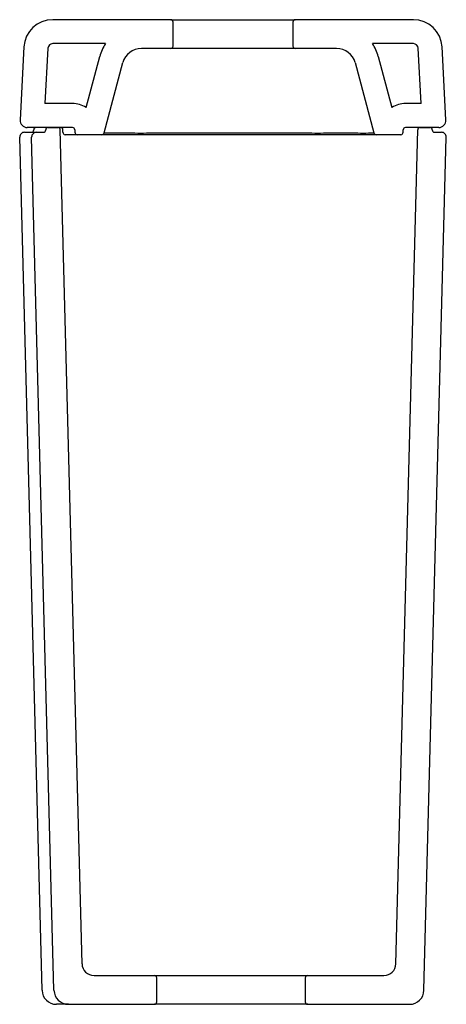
# Model space of a CAD drawing. Header units: millimetres. Extents: x 2307.024 to 2307.202, y 1120.076 to 1120.487.
import ezdxf

# ---------------------------------------------------------------- set-up
doc = ezdxf.new("R2010")
doc.units = ezdxf.units.MM
doc.layers.add('SANINDUSA', color=3, linetype='Continuous')

msp = doc.modelspace()

# ---------------------------------------------------------------- linework, layer by layer
at = {"layer": 'SANINDUSA'}
for p, q in [((2307.08674414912, 1120.487216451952), (2307.037430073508, 1120.487216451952)), ((2307.08674414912, 1120.487216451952), (2307.138744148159, 1120.487216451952)), ((2307.08774414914, 1120.476216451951), (2307.08774414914, 1120.486216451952)), ((2307.13774414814, 1120.486216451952), (2307.13774414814, 1120.476216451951)), ((2307.188058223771, 1120.487216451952), (2307.138744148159, 1120.487216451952)), ((2307.059502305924, 1120.477216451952), (2307.037430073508, 1120.477216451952)), ((2307.188058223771, 1120.477216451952), (2307.17098599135, 1120.477216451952)), ((2307.025446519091, 1120.475844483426), (2307.023849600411, 1120.44537345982)), ((2307.035432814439, 1120.475321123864), (2307.034221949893, 1120.452216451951)), ((2307.08674414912, 1120.475216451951), (2307.074468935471, 1120.475216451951)), ((2307.138744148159, 1120.475216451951), (2307.08674414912, 1120.475216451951)), ((2307.156019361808, 1120.475216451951), (2307.138744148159, 1120.475216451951)), ((2307.191266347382, 1120.452216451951), (2307.190055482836, 1120.475321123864)), ((2307.201638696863, 1120.44537345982), (2307.200041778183, 1120.475844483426)), ((2307.051387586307, 1120.450622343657), (2307.057082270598, 1120.471875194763)), ((2307.058882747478, 1120.439957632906), (2307.066741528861, 1120.469287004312)), ((2307.163746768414, 1120.469287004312), (2307.171605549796, 1120.439957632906)), ((2307.173406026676, 1120.471875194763), (2307.179100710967, 1120.450622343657)), ((2307.04568414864, 1120.452216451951), (2307.034221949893, 1120.452216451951)), ((2307.191266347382, 1120.452216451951), (2307.184804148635, 1120.452216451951)), ((2307.025652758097, 1120.440216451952), (2307.026531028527, 1120.440216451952)), ((2307.026531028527, 1120.440216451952), (2307.028603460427, 1120.440216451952)), ((2307.04568414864, 1120.442216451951), (2307.026845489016, 1120.442216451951)), ((2307.028603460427, 1120.440216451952), (2307.030652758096, 1120.440216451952)), ((2307.030652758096, 1120.440216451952), (2307.033547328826, 1120.440216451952)), ((2307.035547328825, 1120.442216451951), (2307.039577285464, 1120.442216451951)), ((2307.049693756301, 1120.09308556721), (2307.040576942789, 1120.4412426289)), ((2307.04168414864, 1120.440216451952), (2307.04168414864, 1120.441216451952)), ((2307.04668414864, 1120.441216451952), (2307.04668414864, 1120.440216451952)), ((2307.058882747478, 1120.439957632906), (2307.071804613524, 1120.439957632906)), ((2307.076609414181, 1120.439957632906), (2307.145719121, 1120.439957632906)), ((2307.150523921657, 1120.439957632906), (2307.164815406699, 1120.439957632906)), ((2307.169377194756, 1120.439957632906), (2307.171605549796, 1120.439957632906)), ((2307.180789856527, 1120.09308556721), (2307.189906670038, 1120.4412426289)), ((2307.183804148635, 1120.440216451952), (2307.183804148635, 1120.441216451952)), ((2307.198642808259, 1120.442216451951), (2307.184804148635, 1120.442216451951)), ((2307.190906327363, 1120.442216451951), (2307.194936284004, 1120.442216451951)), ((2307.196936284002, 1120.440216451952), (2307.19983085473, 1120.440216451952)), ((2307.032978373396, 1120.082059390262), (2307.023653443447, 1120.438164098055)), ((2307.037978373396, 1120.082059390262), (2307.028653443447, 1120.438164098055)), ((2307.045320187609, 1120.439216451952), (2307.04268414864, 1120.439216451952)), ((2307.04768414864, 1120.439216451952), (2307.045320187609, 1120.439216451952)), ((2307.057916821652, 1120.439216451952), (2307.04768414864, 1120.439216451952)), ((2307.070843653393, 1120.439216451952), (2307.058125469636, 1120.439216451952)), ((2307.076609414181, 1120.439216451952), (2307.070843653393, 1120.439216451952)), ((2307.145719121, 1120.439216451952), (2307.076609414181, 1120.439216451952)), ((2307.151484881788, 1120.439216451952), (2307.145719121, 1120.439216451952)), ((2307.16486809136, 1120.439216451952), (2307.151484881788, 1120.439216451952)), ((2307.170342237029, 1120.439216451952), (2307.16486809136, 1120.439216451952)), ((2307.172571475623, 1120.439216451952), (2307.170342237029, 1120.439216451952)), ((2307.18280414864, 1120.439216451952), (2307.172571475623, 1120.439216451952)), ((2307.192505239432, 1120.082059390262), (2307.201830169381, 1120.438164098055)), ((2307.054692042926, 1120.088216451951), (2307.07993137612, 1120.088216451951)), ((2307.07993137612, 1120.088216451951), (2307.14393137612, 1120.088216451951)), ((2307.08093137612, 1120.077216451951), (2307.08093137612, 1120.087216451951)), ((2307.14293137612, 1120.087216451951), (2307.14293137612, 1120.077216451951)), ((2307.14393137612, 1120.088216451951), (2307.175791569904, 1120.088216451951)), ((2307.043976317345, 1120.076216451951), (2307.038976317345, 1120.076216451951)), ((2307.043976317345, 1120.076216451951), (2307.07993137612, 1120.076216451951)), ((2307.14393137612, 1120.076216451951), (2307.07993137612, 1120.076216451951)), ((2307.14393137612, 1120.076216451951), (2307.186507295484, 1120.076216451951))]:
    msp.add_line(p, q, dxfattribs=at)
at = {"layer": 'SANINDUSA', "flags": 128}
msp.add_lwpolyline([(2307.058125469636, 1120.439216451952), (2307.058141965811, 1120.439229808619), (2307.058148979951, 1120.439243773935)], dxfattribs=at)
at = {"layer": 'SANINDUSA'}
for centre, radius, start, end in [((2307.037430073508, 1120.475216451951), 0.01200000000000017, 90, 176.9999999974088), ((2307.086744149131, 1120.486216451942), 0.001000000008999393, 0, 90.00000059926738), ((2307.13874414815, 1120.486216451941), 0.001000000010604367, 89.99999950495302, 180), ((2307.188058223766, 1120.475216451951), 0.01200000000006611, 3.000000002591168, 89.9999999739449), ((2307.037430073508, 1120.475216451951), 0.00200000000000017, 90, 176.9999999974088), ((2307.074468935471, 1120.467216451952), 0.01800000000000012, 146.2510114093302, 165.0000000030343), ((2307.156019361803, 1120.467216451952), 0.01799999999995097, 14.99999999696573, 33.7489885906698), ((2307.188058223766, 1120.475216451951), 0.002000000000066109, 3.000000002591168, 89.9999999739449), ((2307.074468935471, 1120.467216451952), 0.00800000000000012, 90, 165.0000000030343), ((2307.086744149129, 1120.476216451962), 0.001000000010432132, 269.999999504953, 0), ((2307.138744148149, 1120.476216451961), 0.001000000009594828, 180, 270.0000005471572), ((2307.156019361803, 1120.467216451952), 0.007999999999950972, 14.99999999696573, 89.9999999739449), ((2307.04568414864, 1120.441216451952), 0.01100000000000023, 58.76869155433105, 90), ((2307.184804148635, 1120.441216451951), 0.01100000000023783, 90, 121.231308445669), ((2307.026845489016, 1120.445216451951), 0.003000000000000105, 176.9999999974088, 270), ((2307.198642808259, 1120.445216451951), 0.002999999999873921, 270, 3.000000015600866), ((2307.025652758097, 1120.438216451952), 0.001999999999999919, 90, 181.4999999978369), ((2307.028547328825, 1120.441216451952), 0.0009999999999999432, 270, 0), ((2307.030652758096, 1120.438216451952), 0.001999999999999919, 90, 181.4999999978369), ((2307.030547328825, 1120.441216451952), 0.001000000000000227, 90, 180), ((2307.033547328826, 1120.441216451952), 0.0009999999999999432, 270, 0), ((2307.035547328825, 1120.441216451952), 0.001000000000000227, 90, 180), ((2307.039577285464, 1120.441216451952), 0.001000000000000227, 1.499999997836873, 90), ((2307.04068414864, 1120.441216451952), 0.001000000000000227, 0, 90), ((2307.04268414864, 1120.440216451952), 0.001000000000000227, 180, 270), ((2307.04568414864, 1120.441216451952), 0.001000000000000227, 0, 90), ((2307.04768414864, 1120.440216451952), 0.001000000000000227, 180, 270), ((2307.057916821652, 1120.440216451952), 0.001000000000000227, 270, 345.0000000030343), ((2307.074207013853, 1120.48128197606), 0.04139411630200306, 266.6728413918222, 273.3271586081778), ((2307.148121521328, 1120.46007983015), 0.02026510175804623, 263.1916519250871, 276.8083480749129), ((2307.167096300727, 1120.456091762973), 0.01629455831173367, 261.9533758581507, 278.0466241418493), ((2307.172571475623, 1120.440216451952), 0.001000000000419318, 195.0000000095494, 269.9999999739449), ((2307.182804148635, 1120.440216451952), 0.001000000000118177, 270.0000002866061, 0), ((2307.184804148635, 1120.441216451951), 0.001000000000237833, 90, 180), ((2307.190906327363, 1120.441216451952), 0.000999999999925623, 90, 178.5000000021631), ((2307.194936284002, 1120.441216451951), 0.001000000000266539, 0, 89.99999986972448), ((2307.196936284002, 1120.441216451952), 0.001000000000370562, 180, 269.9999999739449), ((2307.199830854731, 1120.438216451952), 0.001999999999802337, 358.4999999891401, 90), ((2307.054692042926, 1120.093216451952), 0.005, 181.4999999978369, 270), ((2307.175791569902, 1120.093216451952), 0.004999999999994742, 270.0000000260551, 358.4999999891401), ((2307.07993137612, 1120.087216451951), 0.0009999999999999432, 0, 90), ((2307.14393137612, 1120.087216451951), 0.0009999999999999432, 90, 180), ((2307.038976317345, 1120.082216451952), 0.006000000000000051, 181.4999999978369, 181.8949826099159), ((2307.038976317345, 1120.082216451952), 0.006000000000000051, 181.8949826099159, 270), ((2307.043976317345, 1120.082216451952), 0.006000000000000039, 181.4999999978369, 270), ((2307.186507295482, 1120.082216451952), 0.006000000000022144, 270.0000000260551, 358.5000000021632), ((2307.07993137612, 1120.077216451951), 0.0009999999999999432, 270, 0), ((2307.14393137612, 1120.077216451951), 0.0009999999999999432, 180, 270)]:
    msp.add_arc(centre, radius, start, end, dxfattribs=at)

doc.saveas('drawing.dxf')
